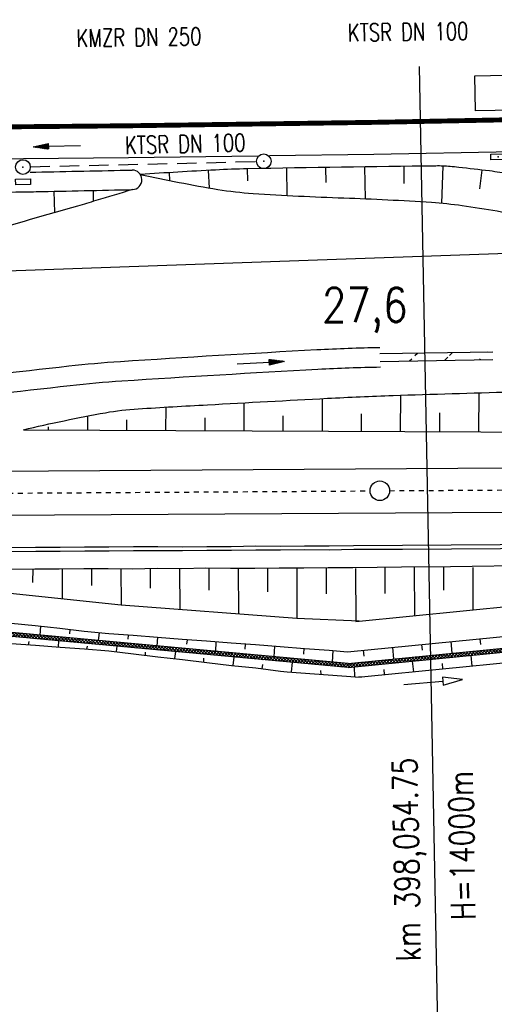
# Model space of a CAD drawing. Extents: x 0 to 1135, y 0 to 420.
# Tile 28 of 116: x 393 to 441, y 98 to 199. Entities that reach past the tile are written whole.
import ezdxf
from ezdxf.enums import TextEntityAlignment as Align

# ---------------------------------------------------------------- set-up
doc = ezdxf.new("R2010")
doc.units = 0
doc.header["$LTSCALE"] = 2
doc.header["$MEASUREMENT"] = 0
for name, pattern in [('ACAD_ISO05W100', [0.5, 0.25, -0.25]), ('AUSGEZOGEN', [0]), ('GESTRICH-X2', [1.5, 1, -0.5])]:
    doc.linetypes.add(name, pattern=pattern)
doc.layers.get('0').update_dxf_attribs({"color": 8, "linetype": 'AUSGEZOGEN'})
for name, color, linetype in [('Bahnachse', 7, 'CONTINUOUS'), ('BOESCHG', 8, 'AUSGEZOGEN'), ('Boeschungen', 15, 'CONTINUOUS'), ('FBRTOP', 8, 'AUSGEZOGEN'), ('Gleisachsen', 7, 'CONTINUOUS'), ('GRENZL-BAB', 7, 'AUSGEZOGEN'), ('Kabelanlagen', 15, 'CONTINUOUS'), ('KANAL', 200, 'GESTRICH-X2'), ('MULDE', 8, 'AUSGEZOGEN'), ('NZ', 8, 'AUSGEZOGEN'), ('PFEIL', 200, 'CONTINUOUS'), ('PFEILTOP', 8, 'AUSGEZOGEN'), ('PP', 8, 'AUSGEZOGEN'), ('Rinne', 200, 'CONTINUOUS'), ('SCHSYMBOL', 200, 'AUSGEZOGEN'), ('TEXTO', 200, 'CONTINUOUS')]:
    doc.layers.add(name, color=color, linetype=linetype)
doc.styles.add('ROMANS', font='romans.shx', dxfattribs={"width": 0.8})

# ---------------------------------------------------------------- blocks, each defined once
blk = doc.blocks.new('*X52')
at = {"color": 0, "linetype": 'ByBlock'}
for p, q in [((232299, -443861), (232452, -443707)), ((232376, -444101), (232741, -443737)), ((232872, -444153), (232424, -443704)), ((232517, -444116), (232299, -443898)), ((232665, -444131), (233029, -443767)), ((233227, -444190), (232779, -443741)), ((232953, -444161), (233317, -443797)), ((233582, -444227), (233134, -443778)), ((233241, -444191), (233606, -443827)), ((233937, -444263), (233489, -443815)), ((233530, -444221), (233894, -443857)), ((233818, -444251), (234182, -443887)), ((234292, -444300), (233844, -443852)), ((234106, -444281), (234470, -443917)), ((234647, -444337), (234199, -443888)), ((234394, -444311), (234759, -443946)), ((235003, -444374), (234554, -443925)), ((234683, -444341), (235047, -443976)), ((235358, -444411), (234909, -443962)), ((234971, -444371), (235335, -444006)), ((235259, -444401), (235624, -444036)), ((235713, -444448), (235264, -443999)), ((235548, -444430), (235912, -444066)), ((236068, -444484), (235619, -444036)), ((235836, -444460), (236200, -444096)), ((236423, -444521), (235974, -444073)), ((236124, -444490), (236488, -444126)), ((236778, -444558), (236329, -444109)), ((236412, -444520), (236777, -444156)), ((237133, -444595), (236684, -444146)), ((236701, -444550), (237065, -444186)), ((236989, -444580), (237353, -444216)), ((237488, -444632), (237039, -444183)), ((237277, -444610), (237642, -444246)), ((237843, -444669), (237394, -444220)), ((237566, -444640), (237930, -444275)), ((238198, -444705), (237749, -444257)), ((237854, -444670), (238218, -444305)), ((238553, -444742), (238104, -444294)), ((238142, -444700), (238506, -444335)), ((238430, -444730), (238795, -444365)), ((238908, -444779), (238459, -444330)), ((238719, -444759), (239083, -444395)), ((239263, -444816), (238814, -444367)), ((239007, -444789), (239371, -444425)), ((239618, -444853), (239169, -444404)), ((239295, -444819), (239660, -444455)), ((239973, -444890), (239524, -444441)), ((239584, -444849), (239948, -444485)), ((239872, -444879), (240236, -444515)), ((240328, -444926), (239879, -444478)), ((240160, -444909), (240524, -444545)), ((240683, -444963), (240234, -444515)), ((240448, -444939), (240813, -444575)), ((241038, -445000), (240589, -444551)), ((240737, -444969), (241101, -444604)), ((241393, -445037), (240944, -444588)), ((241025, -444999), (241389, -444634)), ((241748, -445074), (241299, -444625)), ((241313, -445029), (241678, -444664)), ((241602, -445059), (241966, -444694)), ((242103, -445111), (241655, -444662)), ((241890, -445088), (242254, -444724)), ((242458, -445147), (242010, -444699)), ((242813, -445184), (242365, -444736)), ((242178, -445118), (242542, -444754)), ((242466, -445148), (242831, -444784)), ((243168, -445221), (242720, -444772)), ((242755, -445178), (243119, -444814)), ((243043, -445208), (243407, -444844)), ((243523, -445258), (243075, -444809)), ((243331, -445238), (243696, -444874)), ((243878, -445295), (243430, -444846)), ((243620, -445268), (243984, -444904)), ((244233, -445332), (243785, -444883)), ((243908, -445298), (244272, -444934)), ((244588, -445368), (244140, -444920)), ((244196, -445328), (244560, -444963)), ((244484, -445358), (244849, -444993)), ((244944, -445405), (244495, -444957)), ((244773, -445388), (245137, -445023)), ((245299, -445442), (244850, -444993)), ((245061, -445418), (245425, -445053)), ((245654, -445479), (245205, -445030)), ((245349, -445447), (245714, -445083)), ((246009, -445516), (245560, -445067)), ((245638, -445477), (246002, -445113)), ((246364, -445553), (245915, -445104)), ((245926, -445507), (246290, -445143)), ((246214, -445537), (246578, -445173)), ((246719, -445590), (246270, -445141)), ((246502, -445567), (246867, -445203)), ((247074, -445626), (246625, -445178)), ((246791, -445597), (247155, -445233)), ((247429, -445663), (246980, -445214)), ((247079, -445627), (247443, -445263)), ((247784, -445700), (247335, -445251)), ((247367, -445657), (247732, -445292)), ((247656, -445687), (248020, -445322)), ((248139, -445737), (247690, -445288)), ((247944, -445717), (248308, -445352)), ((248494, -445774), (248045, -445325)), ((248232, -445747), (248597, -445382)), ((248849, -445811), (248400, -445362)), ((248520, -445776), (248885, -445412)), ((249204, -445847), (248755, -445399)), ((248809, -445806), (249173, -445442)), ((249097, -445836), (249461, -445472)), ((249559, -445884), (249110, -445436)), ((249385, -445866), (249750, -445502)), ((249914, -445921), (249465, -445472)), ((249674, -445896), (250038, -445532)), ((250269, -445958), (249820, -445509)), ((249962, -445926), (250326, -445562)), ((250624, -445995), (250175, -445546)), ((250250, -445956), (250615, -445592)), ((250979, -446032), (250530, -445583)), ((250538, -445986), (250903, -445621)), ((250827, -446016), (251191, -445651)), ((251334, -446068), (250885, -445620)), ((251115, -446046), (251479, -445681)), ((251689, -446105), (251240, -445657)), ((251403, -446076), (251768, -445711)), ((252044, -446142), (251596, -445693)), ((251692, -446105), (252056, -445741)), ((252399, -446179), (251951, -445730)), ((251980, -446135), (252344, -445771)), ((252268, -446165), (252633, -445801)), ((252754, -446216), (252306, -445767)), ((252556, -446195), (252921, -445831)), ((253109, -446253), (252661, -445804)), ((252845, -446225), (253209, -445861)), ((253464, -446289), (253016, -445841)), ((253133, -446255), (253497, -445891)), ((253819, -446326), (253371, -445878)), ((253421, -446285), (253786, -445921)), ((253710, -446315), (254074, -445951)), ((254174, -446363), (253726, -445914)), ((253998, -446345), (254362, -445980)), ((254529, -446400), (254081, -445951)), ((254286, -446375), (254651, -446010)), ((254884, -446437), (254436, -445988)), ((254574, -446405), (254939, -446040)), ((255240, -446474), (254791, -446025)), ((254863, -446435), (255227, -446070)), ((255595, -446510), (255146, -446062)), ((255151, -446464), (255515, -446100)), ((255439, -446494), (255804, -446130)), ((255950, -446547), (255501, -446099)), ((255728, -446524), (256092, -446160)), ((256305, -446584), (255856, -446135)), ((256016, -446554), (256380, -446190)), ((256660, -446621), (256211, -446172)), ((256304, -446584), (256669, -446220)), ((257015, -446658), (256566, -446209)), ((256592, -446614), (256957, -446250)), ((256881, -446644), (257245, -446280)), ((257370, -446695), (256921, -446246)), ((257169, -446674), (257533, -446309)), ((257725, -446731), (257276, -446283)), ((257457, -446704), (257822, -446339)), ((258080, -446768), (257631, -446320)), ((257746, -446734), (258110, -446369)), ((258435, -446805), (257986, -446356)), ((258034, -446764), (258398, -446399)), ((258322, -446793), (258687, -446429)), ((258790, -446842), (258341, -446393)), ((258610, -446823), (258975, -446459)), ((259145, -446879), (258696, -446430)), ((258899, -446853), (259263, -446489)), ((259500, -446916), (259051, -446467)), ((259187, -446883), (259551, -446519)), ((259855, -446953), (259406, -446504)), ((259475, -446913), (259840, -446549)), ((260210, -446989), (259761, -446541)), ((259764, -446943), (260128, -446579)), ((260052, -446973), (260416, -446609)), ((260565, -447026), (260116, -446577)), ((260340, -447003), (260705, -446638)), ((260920, -447063), (260471, -446614)), ((260628, -447033), (260993, -446668)), ((261275, -447100), (260826, -446651)), ((260917, -447063), (261281, -446698)), ((261630, -447137), (261181, -446688)), ((261205, -447093), (261569, -446728)), ((261985, -447174), (261537, -446725)), ((261493, -447122), (261858, -446758)), ((261782, -447152), (262146, -446788)), ((262340, -447210), (261892, -446762)), ((262070, -447182), (262434, -446818)), ((262695, -447247), (262247, -446798)), ((262358, -447212), (262723, -446848)), ((263050, -447284), (262602, -446835)), ((262646, -447242), (263011, -446878)), ((262935, -447272), (263299, -446908)), ((263405, -447321), (262957, -446872)), ((263223, -447302), (263587, -446938)), ((263760, -447358), (263312, -446909)), ((263511, -447332), (263876, -446968)), ((264115, -447395), (263667, -446946)), ((263800, -447362), (264164, -446997)), ((264470, -447431), (264022, -446983)), ((264088, -447392), (264452, -447027)), ((264376, -447422), (264741, -447057)), ((264825, -447468), (264377, -447020)), ((264664, -447452), (265029, -447087)), ((265181, -447505), (264732, -447056)), ((264953, -447481), (265317, -447117)), ((265536, -447542), (265087, -447093)), ((265241, -447511), (265605, -447147)), ((265891, -447579), (265442, -447130)), ((265529, -447541), (265894, -447177)), ((266246, -447616), (265797, -447167)), ((265818, -447571), (266182, -447207)), ((266106, -447601), (266470, -447237)), ((266601, -447652), (266152, -447204)), ((266394, -447631), (266759, -447267)), ((266956, -447689), (266507, -447241)), ((266682, -447661), (267047, -447297)), ((267311, -447726), (266862, -447277)), ((266971, -447691), (267335, -447326)), ((267666, -447763), (267217, -447314)), ((267259, -447721), (267623, -447356)), ((267547, -447751), (267912, -447386)), ((268021, -447800), (267572, -447351)), ((267836, -447781), (268200, -447416)), ((268376, -447837), (267927, -447388)), ((268124, -447810), (268488, -447446)), ((268731, -447873), (268282, -447425)), ((268412, -447840), (268777, -447476)), ((269086, -447910), (268637, -447462)), ((268700, -447870), (269065, -447506)), ((268989, -447900), (269353, -447536)), ((269441, -447947), (268992, -447498)), ((269277, -447930), (269641, -447566)), ((269796, -447984), (269347, -447535)), ((269565, -447960), (269930, -447596)), ((270151, -448021), (269702, -447572)), ((269854, -447990), (270218, -447626)), ((270506, -448058), (270057, -447609)), ((270142, -448020), (270506, -447655)), ((270861, -448094), (270412, -447646)), ((270430, -448050), (270795, -447685)), ((270718, -448080), (271083, -447715)), ((271216, -448131), (270767, -447683)), ((271007, -448110), (271371, -447745)), ((271571, -448168), (271122, -447719)), ((271926, -448205), (271477, -447756)), ((293516, -448192), (293955, -447753)), ((293864, -448162), (294304, -447723)), ((294427, -448114), (294058, -447744)), ((294212, -448132), (294652, -447693)), ((294720, -448089), (294350, -447719)), ((294561, -448102), (295000, -447663)), ((295013, -448063), (294643, -447694)), ((294909, -448072), (295348, -447633)), ((295306, -448038), (294936, -447669)), ((295599, -448013), (295229, -447643)), ((295257, -448042), (295696, -447603)), ((295892, -447988), (295522, -447618)), ((295605, -448012), (296045, -447573)), ((296185, -447962), (295815, -447593)), ((295953, -447982), (296393, -447543)), ((296478, -447937), (296108, -447568)), ((296302, -447952), (296741, -447513)), ((296771, -447912), (296401, -447542)), ((296650, -447922), (297089, -447483)), ((297064, -447887), (296694, -447517)), ((297357, -447861), (296987, -447492)), ((296998, -447892), (297437, -447453)), ((297650, -447836), (297280, -447467)), ((297346, -447862), (297786, -447423)), ((297785, -447653), (297573, -447441)), ((297694, -447832), (298134, -447393)), ((297943, -447811), (297785, -447653)), ((297920, -447470), (297866, -447416)), ((298236, -447786), (297920, -447470)), ((298043, -447802), (298482, -447363)), ((298529, -447760), (298159, -447391)), ((298391, -447772), (298830, -447333)), ((298822, -447735), (298452, -447366)), ((298739, -447742), (299178, -447303)), ((299114, -447710), (298745, -447340)), ((299407, -447685), (299038, -447315)), ((299087, -447712), (299527, -447273)), ((299700, -447660), (299331, -447290)), ((299435, -447682), (299875, -447243)), ((299883, -447524), (299624, -447265)), ((299784, -447652), (299890, -447546)), ((271295, -448139), (271659, -447775)), ((271583, -448169), (271948, -447805)), ((272281, -448242), (271833, -447793)), ((271872, -448199), (272236, -447835)), ((272160, -448229), (272524, -447865)), ((272636, -448279), (272188, -447830)), ((272448, -448259), (272813, -447895)), ((272991, -448315), (272543, -447867)), ((272736, -448289), (273101, -447925)), ((273346, -448352), (272898, -447904)), ((273025, -448319), (273389, -447955)), ((273701, -448389), (273253, -447940)), ((273313, -448349), (273677, -447985)), ((273601, -448379), (273966, -448014)), ((274056, -448426), (273608, -447977)), ((273890, -448409), (274254, -448044)), ((274411, -448463), (273963, -448014)), ((274178, -448439), (274542, -448074)), ((274766, -448500), (274318, -448051)), ((274466, -448469), (274831, -448104)), ((275122, -448537), (274673, -448088)), ((274754, -448498), (275119, -448134)), ((275477, -448573), (275028, -448125)), ((275043, -448528), (275407, -448164)), ((275331, -448558), (275695, -448194)), ((275832, -448610), (275383, -448161)), ((275619, -448588), (275984, -448224)), ((276187, -448647), (275738, -448198)), ((275908, -448618), (276272, -448254)), ((276542, -448684), (276093, -448235)), ((276196, -448648), (276560, -448284)), ((276897, -448721), (276448, -448272)), ((276484, -448678), (276849, -448314)), ((276772, -448708), (277137, -448343)), ((277252, -448758), (276803, -448309)), ((277061, -448738), (277425, -448373)), ((277607, -448794), (277158, -448346)), ((277349, -448768), (277713, -448403)), ((277962, -448831), (277513, -448383)), ((277637, -448798), (278002, -448433)), ((278317, -448868), (277868, -448419)), ((277926, -448827), (278290, -448463)), ((278214, -448857), (278578, -448493)), ((278672, -448905), (278223, -448456)), ((278502, -448887), (278867, -448523)), ((279027, -448942), (278578, -448493)), ((278791, -448917), (279155, -448553)), ((279382, -448979), (278933, -448530)), ((279079, -448947), (279443, -448583)), ((279737, -449015), (279288, -448567)), ((279367, -448977), (279731, -448613)), ((280092, -449052), (279643, -448604)), ((279655, -449007), (280020, -448643)), ((279944, -449037), (280308, -448672)), ((280447, -449089), (279998, -448640)), ((280232, -449067), (280596, -448702)), ((280802, -449126), (280353, -448677)), ((280520, -449097), (280885, -448732)), ((281157, -449163), (280708, -448714)), ((280809, -449127), (281173, -448762)), ((281512, -449200), (281063, -448751)), ((282025, -449182), (282465, -448743)), ((282709, -449124), (282339, -448754)), ((282374, -449152), (282813, -448713)), ((283002, -449098), (282632, -448729)), ((282722, -449122), (283161, -448683)), ((283295, -449073), (282925, -448703)), ((283070, -449092), (283509, -448653)), ((283588, -449048), (283218, -448678)), ((283418, -449062), (283858, -448623)), ((283881, -449023), (283511, -448653)), ((283766, -449032), (284206, -448593)), ((284174, -448997), (283804, -448628)), ((284467, -448972), (284097, -448602)), ((284115, -449002), (284554, -448563)), ((284760, -448947), (284390, -448577)), ((284463, -448972), (284902, -448533)), ((285053, -448922), (284683, -448552)), ((284811, -448942), (285250, -448503)), ((285346, -448896), (284976, -448527)), ((285159, -448912), (285599, -448473)), ((285638, -448871), (285269, -448501)), ((285507, -448882), (285947, -448443)), ((285931, -448846), (285562, -448476)), ((286224, -448821), (285855, -448451)), ((285856, -448852), (286295, -448413)), ((286517, -448795), (286148, -448426)), ((286204, -448822), (286643, -448383)), ((286810, -448770), (286441, -448401)), ((286552, -448792), (286991, -448353)), ((287103, -448745), (286734, -448375)), ((286900, -448762), (287340, -448323)), ((287396, -448720), (287027, -448350)), ((287248, -448732), (287688, -448293)), ((287689, -448694), (287320, -448325)), ((287597, -448702), (288036, -448263)), ((287982, -448669), (287612, -448300)), ((288275, -448644), (287905, -448274)), ((287945, -448672), (288384, -448233)), ((288568, -448619), (288198, -448249)), ((288293, -448642), (288732, -448203)), ((288861, -448593), (288491, -448224)), ((288641, -448612), (289081, -448173)), ((289154, -448568), (288784, -448199)), ((288989, -448582), (289429, -448143)), ((289447, -448543), (289077, -448173)), ((289338, -448552), (289777, -448113)), ((289740, -448518), (289370, -448148)), ((290033, -448492), (289663, -448123)), ((289686, -448522), (290125, -448083)), ((290326, -448467), (289956, -448098)), ((290034, -448492), (290473, -448053)), ((290619, -448442), (290249, -448072)), ((290382, -448462), (290822, -448023)), ((290912, -448417), (290542, -448047)), ((290730, -448432), (291170, -447993)), ((291205, -448392), (290835, -448022)), ((291079, -448402), (291518, -447963)), ((291498, -448366), (291128, -447997)), ((291791, -448341), (291421, -447971)), ((291427, -448372), (291866, -447933)), ((292084, -448316), (291714, -447946)), ((291775, -448342), (292214, -447903)), ((292376, -448291), (292007, -447921)), ((292123, -448312), (292563, -447873)), ((292669, -448265), (292300, -447896)), ((292471, -448282), (292911, -447843)), ((292962, -448240), (292593, -447870)), ((292820, -448252), (293259, -447813)), ((293255, -448215), (292886, -447845)), ((293168, -448222), (293607, -447783)), ((293548, -448190), (293179, -447820)), ((293841, -448164), (293472, -447795)), ((294134, -448139), (293765, -447769)), ((297650, -447836), (297650, -447836)), ((281097, -449156), (281461, -448792)), ((281385, -449186), (281768, -448803)), ((281830, -449199), (281418, -448788)), ((281677, -449212), (282117, -448773)), ((282123, -449174), (281753, -448804)), ((282416, -449149), (282046, -448779))]:
    blk.add_line(p, q, dxfattribs=at)
blk = doc.blocks.new('30')
at = {"color": 0}
for p, q in [((-0.75, -0.29), (-0.75, 0.29)), ((-0.75, 0.29), (0.75, 0.29)), ((0.75, 0.29), (0.75, -0.29)), ((0.75, -0.29), (-0.75, -0.29))]:
    blk.add_line(p, q, dxfattribs=at)
blk.add_point((0, 0), dxfattribs=at)
blk = doc.blocks.new('GST')
at = {"color": 0}
blk.add_circle((0, 0), 0.75, dxfattribs=at)
blk.add_point((0, 0), dxfattribs=at)
blk = doc.blocks.new('10')
blk.add_blockref('GST', (0, 0))
blk = doc.blocks.new('17')
blk.add_lwpolyline([(-0.76, -1.22), (0.75, -1.22), (0.75, -1.8), (-0.76, -1.8)], close=True)
blk.add_blockref('GST', (0, 0))
blk = doc.blocks.new('PFEIL2')
at = {"color": 0}
for p, q in [((0.88, 0), (-2.4, -0.01)), ((0.88, -0.27), (0.88, 0.28)), ((0.88, 0.28), (2.43, 0.01)), ((0.91, 0.27), (0.88, 0.26)), ((0.97, 0.26), (0.88, 0.25)), ((1.02, 0.25), (0.88, 0.23)), ((1.07, 0.24), (0.88, 0.21)), ((1.13, 0.23), (0.88, 0.19)), ((1.18, 0.22), (0.88, 0.17)), ((1.24, 0.21), (0.88, 0.15)), ((1.29, 0.21), (0.88, 0.14)), ((1.34, 0.2), (0.88, 0.12)), ((1.4, 0.19), (0.88, 0.1)), ((1.45, 0.18), (0.88, 0.08)), ((1.51, 0.17), (0.88, 0.06)), ((1.56, 0.16), (0.88, 0.04)), ((1.61, 0.15), (0.88, 0.02)), ((1.67, 0.14), (0.88, 0.01)), ((1.72, 0.13), (0.88, -0.01)), ((1.78, 0.12), (0.88, -0.03)), ((1.83, 0.11), (0.88, -0.05)), ((1.88, 0.1), (0.88, -0.07)), ((1.94, 0.09), (0.88, -0.09)), ((2.05, 0.08), (0.88, -0.12)), ((1.99, 0.08), (0.88, -0.11)), ((2.1, 0.07), (0.88, -0.14)), ((2.15, 0.06), (0.88, -0.16)), ((2.21, 0.05), (0.88, -0.18)), ((2.26, 0.04), (0.88, -0.2)), ((2.32, 0.03), (0.88, -0.22)), ((2.37, 0.02), (0.88, -0.23)), ((2.42, 0.01), (0.88, -0.25)), ((2.43, 0.01), (0.88, -0.27))]:
    blk.add_line(p, q, dxfattribs=at)

msp = doc.modelspace()

# ---------------------------------------------------------------- hatches: boundary and pattern name
at = {"layer": 'Rinne'}
h = msp.add_hatch(dxfattribs=at)
h.set_pattern_fill('ANSI31', color=256, scale=20, style=0)
edge = h.paths.add_edge_path()
edge.add_line((429.75, 164.82), (441.3, 165))
edge.add_line((429.77, 164.02), (441.31, 164.2))

# ---------------------------------------------------------------- linework, layer by layer
at = {"layer": 'Bahnachse', "linetype": 'ACAD_ISO05W100'}
for points in [[(430.74, 150.81), (490.44, 151.18), (528.74, 151.8)], [(330.74, 150.28), (354.73, 150.33), (428.74, 150.79)]]:
    msp.add_lwpolyline(points, dxfattribs=at)
at = {"layer": 'Bahnachse', "linetype": 'Continuous'}
msp.add_circle((429.74, 150.8), 1, dxfattribs=at)
at = {"layer": 'BOESCHG'}
for p, q in [((408.19, 183.31), (408.24, 182.5)), ((412.18, 183.54), (412.28, 181.76)), ((416.18, 183.7), (416.2, 182.46)), ((420.18, 183.77), (420.23, 180.98)), ((424.18, 183.84), (424.2, 182.32)), ((428.18, 183.9), (428.23, 180.65)), ((432.18, 183.96), (432.2, 182.2)), ((436.18, 183.99), (436.03, 180.2)), ((440.16, 183.57), (439.93, 181.65)), ((396.49, 179.23), (396.44, 181.41)), ((400.47, 180.38), (400.44, 181.49)), ((423.86, 156.89), (423.87, 160.22)), ((431.86, 156.85), (431.87, 160.57)), ((439.86, 156.82), (439.88, 160.82)), ((407.86, 156.97), (407.87, 159.35)), ((415.86, 156.93), (415.87, 159.79)), ((399.86, 157), (399.86, 158.44)), ((403.86, 156.98), (403.86, 158.04)), ((411.86, 156.95), (411.86, 158.26)), ((419.86, 156.91), (419.86, 158.46)), ((427.86, 156.87), (427.86, 158.65)), ((435.86, 156.84), (435.87, 158.77)), ((395.86, 157.02), (395.86, 157.32))]:
    msp.add_line(p, q, dxfattribs=at)
at = {"layer": 'BOESCHG', "flags": 128}
for points in [[(444.11, 182.98, 0.004886), (442.02, 183.33, 0.00956), (440.95, 183.48, 0.001503), (437.81, 183.85, 0.005375), (436.93, 183.94, 0.025816), (435.46, 183.99, 0.00197), (416.2, 183.7, 0.008377), (412.92, 183.58, 0.00358), (405.25, 183.12)], [(405.25, 183.12, 0.011324), (413.17, 181.6, 0.025277), (416.77, 181.19, 0.007709), (426.06, 180.73, -0.007994), (435.02, 180.28, -0.019929), (438.16, 179.95, -0.008684), (445.29, 178.78)], [(393.28, 157.04, -0.011956), (401.67, 158.78, -0.030388), (405.02, 159.18, -0.001009), (412.13, 159.59, -0.000586), (424.38, 160.25, -0.00454), (431.09, 160.54, -0.002524), (443.17, 160.9)]]:
    msp.add_lwpolyline(points, format="xyb", dxfattribs=at)
at = {"layer": 'BOESCHG'}
msp.add_lwpolyline([(404.44, 181.58, -0.001246), (400.7, 180.45, -0.002472), (398.81, 179.9, -0.001344), (389.13, 177.13, -0.006555), (387.13, 176.6, -0.060156), (383.26, 176.1, -0.01479), (367.46, 176.43, -0.006614), (358.45, 177, -0.003206), (339.88, 178.55, -0.017776), (336.3, 179.01, -0.006742), (326.95, 180.65)], format="xyb", dxfattribs=at)
at = {"layer": 'BOESCHG', "flags": 128}
msp.add_lwpolyline([(393.28, 157.04), (447.86, 156.78)], dxfattribs=at)
at = {"layer": 'Boeschungen', "linetype": 'Continuous'}
for p, q in [((439.26, 142.95), (439.24, 138.62)), ((403.27, 139.12), (385.24, 141.02)), ((421.25, 137.76), (403.27, 139.12)), ((427.3, 137.45), (445.03, 139.19)), ((426.49, 132.75), (376.99, 137.29)), ((426.49, 133.15), (377.03, 137.69)), ((427.61, 137.48), (421.25, 137.76)), ((426.44, 134.35), (443.99, 136.07)), ((426.49, 133.15), (444.69, 134.94)), ((434.01, 135.09), (434.07, 134.5)), ((437, 135.39), (437.11, 134.19)), ((439.98, 135.68), (440.04, 135.08)), ((426.49, 132.75), (444.75, 134.54)), ((428.04, 134.51), (428.1, 133.91)), ((431.03, 134.8), (431.14, 133.61)), ((439.03, 133.98), (439.14, 132.88)), ((428.55, 131.85), (445.29, 133.49)), ((433.06, 133.39), (433.17, 132.3)), ((436.1, 133.14), (436.15, 132.59)), ((420.27, 132.29), (427.24, 131.77)), ((427.01, 132.7), (427.01, 132.7)), ((427.19, 131.77), (427.14, 132.82)), ((430.13, 132.55), (430.18, 132.01))]:
    msp.add_line(p, q, dxfattribs=at)
for points in [[(391.96, 142.78), (394.46, 142.82), (396.96, 142.81), (399.46, 142.85), (401.96, 142.85), (404.46, 142.84), (406.96, 142.88), (409.46, 142.87), (411.96, 142.91), (414.46, 142.9), (416.96, 142.89), (419.46, 142.93), (421.96, 142.92), (424.46, 142.96), (426.96, 142.95), (431.96, 143.03), (436.96, 143.06), (445.85, 143.21)], [(415.26, 142.91), (415.29, 138.21)], [(418.26, 142.91), (418.25, 140.46)], [(421.26, 142.91), (421.25, 137.76)], [(424.26, 142.96), (424.26, 140.26)], [(430.26, 143), (430.26, 140.3)], [(433.26, 142.97), (433.29, 138.04)], [(436.26, 143.05), (436.25, 140.65)], [(394.26, 142.82), (394.23, 141.42)], [(397.26, 142.82), (397.26, 139.72)], [(400.26, 142.82), (400.24, 141.12)], [(403.26, 142.87), (403.27, 139.12)], [(406.26, 142.87), (406.24, 140.86)], [(409.26, 142.86), (409.28, 138.66)], [(412.26, 142.86), (412.25, 140.66)], [(427.26, 142.87), (427.3, 137.45)], [(392.04, 137.28), (394.49, 137.02), (397, 136.76), (399.5, 136.45), (402.01, 136.2), (404.51, 136.04), (407.01, 135.83), (409.52, 135.62), (412.02, 135.46), (414.52, 135.25), (417.03, 135.09), (419.53, 134.88), (422.03, 134.67), (424.54, 134.51), (426.44, 134.35)], [(395.04, 136.98), (394.96, 136.03)], [(398.05, 136.63), (398.01, 136.18)], [(401.05, 136.33), (400.92, 135.48)], [(404.01, 136.03), (403.97, 135.63)], [(392.02, 135.18), (394.52, 135.02), (397.03, 134.81), (399.53, 134.65), (402.03, 134.45), (404.54, 134.14), (407.04, 133.83), (409.55, 133.57), (412.05, 133.26), (414.56, 132.95), (417.06, 132.69), (419.57, 132.38), (420.27, 132.29)], [(393.82, 135.06), (393.87, 135.41)], [(396.87, 135.46), (396.83, 134.86)], [(399.78, 134.61), (399.83, 134.91)], [(402.83, 134.91), (402.79, 134.36)], [(407.01, 135.83), (406.93, 134.92)], [(410.02, 135.57), (409.97, 135.12)], [(412.97, 135.37), (412.94, 134.37)], [(415.97, 135.12), (415.93, 134.62)], [(418.98, 134.92), (418.9, 133.82)], [(405.79, 134.01), (405.79, 134.31)], [(408.84, 134.36), (408.75, 133.65)], [(421.98, 134.72), (421.94, 134.12)], [(424.94, 134.47), (424.86, 133.27)], [(411.75, 133.3), (411.75, 133.7)], [(414.8, 133.8), (414.71, 132.95)], [(417.72, 132.6), (417.76, 133.05)], [(420.76, 133.25), (420.67, 132.3)], [(423.73, 132.03), (423.72, 132.45)], [(432.2, 130.99), (436.18, 131.34), (436.22, 130.94), (438.18, 131.51), (436.15, 131.74), (436.18, 131.34)]]:
    msp.add_lwpolyline(points, dxfattribs=at)
msp.add_arc((426.84, 149.26), 17.5, 271.2907, 275.6032, dxfattribs=at)
at = {"layer": 'FBRTOP', "const_width": 0.5}
for points in [[(778.2, 222.13, 0.000004), (815.61, 224.8, -0.000002), (853.01, 227.47, -0.000001), (902.89, 231.04, 0.000001), (950, 234.4, 0.000002)], [(778.49, 218.14, 0.000004), (815.89, 220.81, -0.000002), (853.3, 223.48, -0.000001), (903.17, 227.05, 0.000001), (950, 230.39, 0.000002)], [(703.39, 216.78, -0.000001), (715.86, 217.67, 0.000009)], [(703.68, 212.79, -0.000001), (716.15, 213.68, 0.000009)]]:
    msp.add_lwpolyline(points, format="xyb", dxfattribs=at)
msp.add_lwpolyline([(103.89, 187.23), (178.89, 187.39), (253.89, 187.56), (278.89, 187.62), (303.89, 187.68), (328.89, 187.73), (353.89, 187.79), (360.22, 187.8), (378.94, 187.88), (404.01, 188.1), (429.08, 188.45), (454.15, 188.93), (479.21, 189.53), (504.28, 190.27), (529.33, 191.14), (554.39, 192.13), (579.43, 193.26)], dxfattribs=at)
at = {"layer": 'FBRTOP'}
for points in [[(418.46, 185.05), (429.14, 185.2), (443.41, 185.47)], [(137.71, 184.05), (178.89, 184.14), (253.89, 184.31), (278.89, 184.37), (303.89, 184.43), (328.89, 184.48), (353.89, 184.54), (360.23, 184.55), (378.97, 184.63), (404.05, 184.85), (417.24, 185.03)]]:
    msp.add_lwpolyline(points, dxfattribs=at)
at = {"layer": 'Gleisachsen', "linetype": 'Continuous'}
for p, q in [((354.72, 152.58), (442.92, 153.13)), ((354.75, 148.08), (442.95, 148.63))]:
    msp.add_line(p, q, dxfattribs=at)
at = {"layer": 'GRENZL-BAB'}
for p, q in [((445.36, 175.15), (422.41, 174.33)), ((422.41, 174.33), (386.88, 173.07))]:
    msp.add_line(p, q, dxfattribs=at)
at = {"layer": 'Kabelanlagen', "linetype": 'Continuous'}
for points in [[(392.04, 145), (394.54, 145.04), (397.04, 145.03), (399.54, 145.07), (402.04, 145.06), (404.54, 145.1), (407.04, 145.09), (409.55, 145.08), (412.04, 145.12), (414.55, 145.11), (417.04, 145.16), (419.55, 145.15), (422.05, 145.19), (424.55, 145.18), (427.05, 145.22), (432.05, 145.25), (437.05, 145.28), (442.05, 145.31), (446.4, 145.34)], [(392.06, 144.6), (394.56, 144.64), (397.06, 144.63), (399.56, 144.67), (402.06, 144.66), (404.56, 144.7), (407.06, 144.69), (409.56, 144.68), (412.06, 144.72), (414.57, 144.72), (417.06, 144.76), (419.57, 144.75), (422.06, 144.79), (424.57, 144.78), (427.07, 144.82), (432.07, 144.85), (437.07, 144.88), (442.07, 144.91), (446.51, 144.94)]]:
    msp.add_lwpolyline(points, dxfattribs=at)
at = {"layer": 'KANAL'}
msp.add_line((394, 183.91), (417.11, 184.45), dxfattribs=at)
at = {"layer": 'MULDE'}
for points in [[(393.99, 183.36, 0.000936), (394.56, 183.37, 0.000718), (404.4, 183.58)], [(327.18, 180.67, -0.006538), (332.39, 180.88, -0.003801), (342.19, 181.09, -0.002915), (356.65, 181.2, 0.001176), (392.51, 181.34, 0.003411), (394.59, 181.37, 0.000719), (404.44, 181.58)], [(429.73, 165.42, 0.00892), (423.29, 165.19, 0.002851), (403.2, 163.99, 0.012076), (397.94, 163.52, -0.003922), (381.78, 161.81, -0.037574), (365.7, 161.44, -0.025076), (341.75, 163.91)], [(429.79, 163.42, 0.00892), (423.41, 163.19, 0.002833), (403.35, 162, 0.012098), (398.07, 161.53, -0.003927), (381.83, 159.8, -0.037573), (365.69, 159.44, -0.025066), (341.64, 161.91)]]:
    msp.add_lwpolyline(points, format="xyb", dxfattribs=at)
msp.add_arc((404.4, 182.58), 1, 272.2844, 90.011, dxfattribs=at)
at = {"layer": 'NZ'}
msp.add_line((433.76, 194.17), (435.76, 89.43), dxfattribs=at)
at = {"layer": 'PP', "flags": 128}
msp.add_lwpolyline([(439.52, 189.62), (439.46, 193.22), (447.5, 193.36), (447.56, 189.76)], close=True, dxfattribs=at)
at = {"layer": 'Rinne'}
for p, q in [((429.75, 164.82), (441.3, 165)), ((429.77, 164.02), (441.31, 164.2))]:
    msp.add_line(p, q, dxfattribs=at)

# ---------------------------------------------------------------- block references
at = {"layer": 'Boeschungen', "linetype": 'Continuous', "xscale": 0.001000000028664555, "yscale": 0.001000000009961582, "zscale": 0.001, "rotation": 0.6788059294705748}
msp.add_blockref('*X52', (139.53, 578.59), dxfattribs=at)
at = {"layer": 'PFEIL', "rotation": 181.3574041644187}
msp.add_blockref('PFEIL2', (396.71, 186.03), dxfattribs=at)
at = {"layer": 'PFEILTOP', "rotation": 2.762509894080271}
msp.add_blockref('PFEIL2', (417.56, 163.88), dxfattribs=at)
at = {"layer": 'SCHSYMBOL'}
for name, p, rotation in [('10', (417.87, 184.47), 0.8106054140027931), ('30', (441.84, 184.93), 1.093905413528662), ('17', (393.24, 183.88), 0.5196054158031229)]:
    msp.add_blockref(name, p, dxfattribs=dict(at, rotation=rotation))

# ---------------------------------------------------------------- texts
at = {"layer": 'Bahnachse', "linetype": 'Continuous', "style": 'ROMANS', "oblique": 360, "width": 0.8334}
msp.add_text('27,6', height=3.5, rotation=0.1952, dxfattribs=at).set_placement((423.83, 168.02))
at = {"layer": 'NZ', "style": 'ROMANS', "width": 0.8}
for s, p in [('km 398,054.75', (433.92, 102.72)), ('H=14000m', (439.53, 106.94))]:
    msp.add_text(s, height=2.5, rotation=91.0939, dxfattribs=at).set_placement(p)
at = {"layer": 'TEXTO', "style": 'ROMANS', "width": 0.75}
for s, rotation, p in [('KTSR DN 100', 0.7598, (432.64, 196.8)), ('KMZR DN 250', 0.8692, (405.12, 196.25)), ('KTSR DN 100', 1.3574, (409.86, 185.35))]:
    msp.add_text(s, height=1.8, rotation=rotation, dxfattribs=at).set_placement(p, align=Align.CENTER)

doc.saveas('drawing.dxf')
